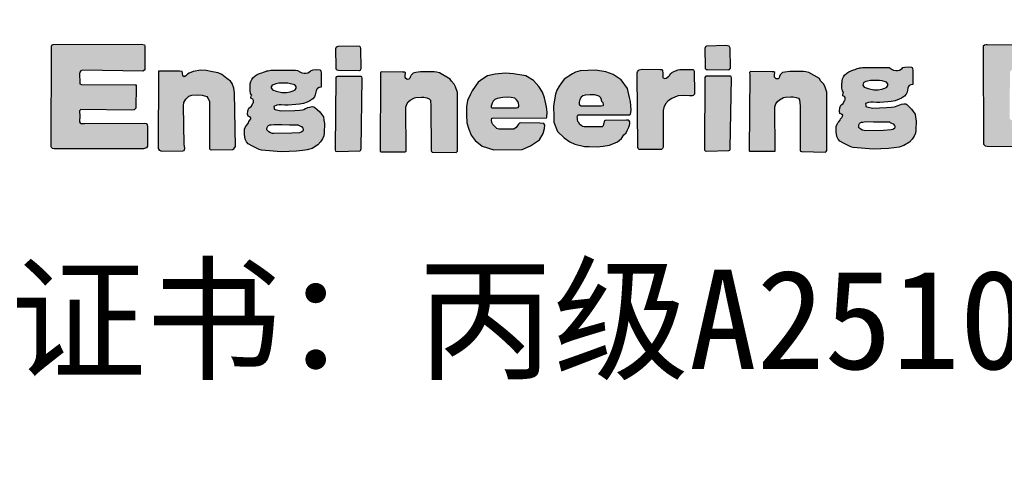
# Model space of a CAD drawing. Header units: millimetres. Extents: x -347 to 6927, y -2179 to 791.
# Tile 9 of 14: x 3506 to 3714, y -574 to -481. Entities that reach past the tile are written whole.
import ezdxf
from ezdxf.enums import TextEntityAlignment as Align

# ---------------------------------------------------------------- set-up
doc = ezdxf.new("R2010")
doc.units = ezdxf.units.MM
doc.header["$MEASUREMENT"] = 0
doc.layers.add('TK-PUBLIC', color=7, linetype='Continuous')
doc.layers.add('钢筋', color=12, linetype='Continuous', lineweight=30)
doc.styles.get("Standard").update_dxf_attribs({"font": 'simfang_0.ttf'})
doc.styles.add('新标识3', font='NSimSun.ttf')

msp = doc.modelspace()

# ---------------------------------------------------------------- hatches: boundary and pattern name
h = msp.add_hatch(color=256)
h.dxf.hatch_style = 1
h.paths.add_polyline_path([(3513.23, -486.61), (3531.92, -486.56), (3532.54, -486.69), (3532.61, -486.93), (3532.59, -491.93), (3532.34, -492.15), (3532.15, -492.2), (3519.48, -491.99), (3519.09, -492.17), (3518.88, -492.42), (3518.82, -492.79), (3518.88, -494.62), (3518.92, -494.93), (3519.22, -495.03), (3530.56, -495.09), (3530.76, -495.15), (3530.8, -495.38), (3530.72, -500.06), (3530.35, -500.41), (3529.87, -500.45), (3519.13, -500.3), (3518.84, -500.65), (3518.8, -500.8), (3518.88, -501.63), (3518.82, -502.95), (3518.93, -503.18), (3519.19, -503.29), (3519.88, -503.3), (3532.6, -503.21), (3532.85, -503.26), (3533.02, -503.38), (3533.12, -503.58), (3533.18, -503.89), (3533.19, -508.11), (3532.94, -508.4), (3532.32, -508.61), (3513.49, -508.62), (3513.15, -508.59), (3512.9, -508.38), (3512.87, -508.19), (3512.9, -487.39), (3512.9, -486.87), (3513.02, -486.73), (3513.07, -486.66)])
h = msp.add_hatch(color=256)
h.dxf.hatch_style = 1
h.paths.add_polyline_path([(3572.86, -487.54), (3572.92, -491.41), (3572.9, -491.61), (3572.94, -491.75), (3573.14, -491.97), (3573.45, -492.01), (3577.87, -492.07), (3578.09, -491.97), (3578.25, -491.67), (3578.19, -487.46), (3578.09, -487.18), (3577.97, -487.04), (3577.28, -486.92), (3573.3, -487.02), (3573.22, -487.06), (3573.1, -487.14), (3572.98, -487.2)])
h = msp.add_hatch(color=256)
h.dxf.hatch_style = 1
h.paths.add_polyline_path([(3650.78, -487.44), (3650.84, -491.32), (3650.82, -491.52), (3650.86, -491.66), (3651.05, -491.87), (3651.37, -491.91), (3655.78, -491.97), (3656, -491.87), (3656.16, -491.58), (3656.1, -487.36), (3656, -487.08), (3655.88, -486.95), (3655.19, -486.83), (3651.21, -486.93), (3651.13, -486.97), (3651.01, -487.04), (3650.89, -487.1)])
h = msp.add_hatch(color=256)
h.dxf.hatch_style = 1
h.paths.add_polyline_path([(3715.15, -492.45), (3715.11, -502.15), (3715.13, -502.31), (3715.38, -502.54), (3715.55, -502.63), (3715.99, -502.65), (3721.24, -502.61), (3721.87, -502.56), (3722.33, -502.25), (3722.94, -501.73), (3723.59, -500.74), (3724.13, -499.65), (3724.36, -498.71), (3724.45, -497.58), (3724.45, -496.22), (3724.36, -495.65), (3724.26, -495.07), (3724.13, -494.35), (3723.95, -493.89), (3723.74, -493.5), (3723.61, -493.29), (3723.32, -492.93), (3722.79, -492.47), (3722.42, -492.26), (3722.02, -492.14), (3721.37, -492.01), (3717.44, -491.99), (3716.4, -491.97), (3715.74, -492.03), (3715.63, -492.05), (3715.34, -492.11)], flags=16)
h.paths.add_polyline_path([(3709.52, -487.81), (3709.57, -507.39), (3709.6, -507.63), (3709.93, -508.03), (3710.37, -508.06), (3722.47, -508.13), (3722.9, -508.06), (3724.1, -507.76), (3725, -507.39), (3726.17, -506.86), (3727.61, -505.76), (3728.77, -504.39), (3729.51, -502.39), (3730.14, -500.52), (3730.41, -498.72), (3730.47, -496.86), (3730.34, -494.62), (3729.94, -492.52), (3729.47, -491.52), (3728.77, -490.22), (3728.14, -489.32), (3727.04, -488.45), (3726.15, -487.9), (3725.5, -487.47), (3724.96, -487.19), (3724.47, -486.99), (3723.78, -486.81), (3710.35, -486.7), (3710.17, -486.69), (3709.8, -486.71), (3709.51, -486.94)])
h = msp.add_hatch(color=256)
h.dxf.hatch_style = 1
h.paths.add_polyline_path([(3535.47, -492.69), (3535.4, -508.07), (3535.43, -508.6), (3535.61, -508.91), (3536.2, -509.13), (3540.64, -509.07), (3540.88, -508.97), (3541.01, -508.57), (3540.91, -507.67), (3540.79, -499.53), (3540.85, -498.83), (3541.25, -498.12), (3541.88, -497.5), (3542.54, -497.27), (3543.68, -497.22), (3544.67, -497.28), (3545.66, -497.59), (3545.88, -497.93), (3546.22, -498.58), (3546.22, -508.05), (3546.26, -508.64), (3546.36, -508.8), (3546.6, -508.85), (3551.15, -508.78), (3551.36, -508.66), (3551.71, -508.16), (3551.49, -496.78), (3551.37, -495.85), (3551.04, -494.81), (3550.68, -494.35), (3549.94, -493.78), (3548.82, -492.94), (3548.08, -492.6), (3546.87, -492.38), (3545.54, -492.1), (3544.39, -492.04), (3542.81, -492.29), (3541.97, -492.63), (3541.6, -492.85), (3541.26, -493.25), (3540.92, -493.44), (3540.64, -493.25), (3540.57, -492.63), (3540.48, -492.32), (3539.89, -492.26), (3538.68, -492.26), (3536.17, -492.23), (3535.48, -492.25)])
h = msp.add_hatch(color=256)
h.dxf.hatch_style = 1
h.paths.add_polyline_path([(3559.86, -503.47), (3561.51, -503.51), (3563.12, -503.54), (3563.68, -503.54), (3564.38, -503.54), (3564.9, -503.54), (3565.01, -503.63), (3565.29, -503.8), (3565.63, -503.93), (3565.92, -504.26), (3566.01, -504.43), (3566.01, -504.67), (3565.91, -504.92), (3565.6, -505.12), (3565.22, -505.23), (3563.64, -505.36), (3559.79, -505.39), (3559.53, -505.37), (3559.11, -505.26), (3558.79, -505.08), (3558.61, -504.92), (3558.35, -504.64), (3558.37, -504.48), (3558.43, -504.15), (3558.56, -503.86), (3558.7, -503.72), (3558.98, -503.59), (3559.25, -503.56)], flags=16)
h.paths.add_polyline_path([(3559.55, -496.16), (3560.34, -496.48), (3561.54, -496.73), (3562.5, -496.73), (3563.25, -496.61), (3563.92, -496.4), (3564.34, -496.16), (3564.55, -495.85), (3564.51, -495.47), (3564.26, -495.14), (3563.35, -494.88), (3562.78, -494.8), (3562.09, -494.8), (3560.87, -494.8), (3560.24, -494.94), (3559.88, -495.02), (3559.49, -495.22), (3559.29, -495.51), (3559.27, -495.75)], flags=16)
h.paths.add_polyline_path([(3559.17, -492.03), (3564.39, -492.01), (3564.82, -492.07), (3565.42, -492.44), (3565.75, -492.57), (3566.2, -492.69), (3566.57, -492.69), (3567, -492.61), (3567.55, -492.26), (3567.71, -492.07), (3568.14, -491.95), (3568.92, -491.91), (3569.52, -491.95), (3569.66, -492.03), (3569.76, -492.22), (3569.83, -492.67), (3569.83, -495.4), (3569.79, -495.64), (3569.38, -495.68), (3569.03, -495.87), (3568.88, -496.03), (3568.74, -496.38), (3568.58, -497.24), (3568.37, -497.65), (3568.04, -498.1), (3567.41, -498.51), (3566.89, -498.76), (3566.05, -499.07), (3565.25, -499.23), (3564.5, -499.27), (3562.86, -499.4), (3562.16, -499.4), (3561.4, -499.36), (3560.95, -499.36), (3560.46, -499.44), (3559.84, -499.68), (3559.9, -500.07), (3559.91, -500.25), (3560.07, -500.34), (3561.3, -500.6), (3564.22, -500.52), (3565.29, -500.44), (3565.84, -500.38), (3566.14, -500.3), (3566.49, -500.14), (3566.69, -500.07), (3567.02, -499.91), (3567.41, -499.81), (3567.9, -499.73), (3568.29, -499.75), (3568.51, -499.89), (3569, -500.34), (3569.53, -500.85), (3569.9, -501.32), (3570.31, -501.89), (3570.39, -502.56), (3570.49, -503.3), (3570.45, -505.27), (3570.35, -505.93), (3570.06, -506.54), (3569.65, -507.19), (3569.12, -507.83), (3567.89, -508.54), (3566.88, -508.87), (3565.85, -509), (3564.63, -509.13), (3563.06, -509.21), (3561.4, -509.27), (3557.2, -508.92), (3556.7, -508.8), (3556.01, -508.46), (3555.3, -508.06), (3554.38, -507.59), (3554.06, -507.19), (3553.76, -506.6), (3553.62, -505.62), (3553.63, -504.49), (3553.81, -503.99), (3553.95, -503.75), (3554.14, -503.61), (3554.47, -503.15), (3554.52, -502.89), (3554.79, -502.57), (3554.95, -502.3), (3554.99, -502.12), (3554.72, -501.91), (3554.42, -501.73), (3554.3, -501.3), (3554.36, -500.58), (3554.57, -500.03), (3554.8, -499.84), (3555.08, -499.61), (3555.39, -499.02), (3555.51, -498.84), (3555.54, -498.41), (3555.4, -498.15), (3555.04, -498.03), (3554.99, -497.82), (3555.07, -497.52), (3555.11, -497.38), (3555.16, -497.29), (3555.1, -497.2), (3554.92, -496.96), (3554.8, -496.38), (3554.8, -495.8), (3554.86, -494.89), (3554.99, -494.44), (3555.19, -493.98), (3555.42, -493.63), (3555.88, -493.22), (3556.32, -492.93), (3556.77, -492.72), (3557.31, -492.56), (3557.64, -492.44), (3558.08, -492.28), (3558.38, -492.19), (3558.62, -492.13), (3558.88, -492.1)])
h = msp.add_hatch(color=256)
h.dxf.hatch_style = 1
h.paths.add_polyline_path([(3582.32, -493.04), (3582.25, -509.19), (3582.28, -509.23), (3582.48, -509.25), (3587.57, -509.25), (3587.68, -509.22), (3587.73, -509.14), (3587.65, -499.85), (3587.86, -499.22), (3588.18, -498.74), (3588.62, -498.36), (3589.48, -497.88), (3589.8, -497.82), (3590.99, -497.74), (3591.49, -497.74), (3592.11, -497.86), (3592.6, -498.06), (3592.85, -498.39), (3592.97, -499.66), (3593.01, -508.98), (3593.07, -509.22), (3593.27, -509.33), (3598.33, -509.42), (3598.46, -509.3), (3598.59, -509.11), (3598.57, -496.74), (3598.17, -495.51), (3597.9, -495.01), (3597.29, -494.34), (3597.03, -493.9), (3594.79, -492.59), (3594.18, -492.47), (3593.67, -492.41), (3592.61, -492.4), (3591.72, -492.4), (3590.8, -492.41), (3589.77, -492.55), (3589.23, -492.64), (3588.77, -493.09), (3588.62, -493.47), (3588.53, -493.74), (3588.33, -493.94), (3587.94, -493.97), (3587.56, -493.62), (3587.57, -493.07), (3587.63, -492.71), (3587.64, -492.58), (3587.43, -492.47), (3587.06, -492.44), (3582.55, -492.39), (3582.43, -492.47), (3582.32, -492.62)])
h = msp.add_hatch(color=256)
h.dxf.hatch_style = 1
h.paths.add_polyline_path([(3624.25, -501.44), (3634.91, -501.48), (3635.09, -501.34), (3635.17, -501), (3635.23, -500.5), (3635.07, -498.61), (3634.91, -497.79), (3634.43, -495.92), (3633.12, -494.07), (3631.4, -492.91), (3629.87, -492.37), (3627.72, -492.05), (3624.45, -492.15), (3623.51, -492.47), (3622.85, -492.83), (3621.12, -493.91), (3620.06, -495.4), (3619.57, -496.26), (3619.27, -497.09), (3619.01, -498.71), (3618.87, -499.66), (3618.89, -501.88), (3618.93, -503.01), (3619.69, -504.98), (3621.12, -506.34), (3622.3, -507.16), (3623.31, -507.66), (3625.37, -508.13), (3626.4, -508.17), (3628.06, -508.23), (3629.31, -508.11), (3630.69, -507.86), (3631.82, -507.38), (3632.32, -507.14), (3633.22, -506.48), (3633.7, -505.72), (3634.15, -505.24), (3634.37, -504.77), (3634.71, -504.07), (3634.91, -503.61), (3634.97, -503.37), (3634.93, -502.91), (3634.79, -502.73), (3634.59, -502.57), (3634.23, -502.58), (3629.71, -502.67), (3629.58, -502.76), (3629.53, -502.91), (3629.47, -503.2), (3629.42, -503.4), (3629.38, -503.55), (3629.35, -503.71), (3629.32, -503.8), (3629.1, -503.98), (3628.82, -504.01), (3625.47, -503.96), (3625.29, -503.96), (3625.06, -503.9), (3624.89, -503.82), (3624.68, -503.72), (3624.4, -503.48), (3624.1, -503.03), (3624, -502.85), (3623.91, -502.48), (3623.87, -502.14), (3623.85, -501.85), (3623.88, -501.72), (3623.96, -501.52), (3624.01, -501.45)])
h.paths.add_polyline_path([(3624.66, -499.57), (3628.9, -499.58), (3629.34, -499.49), (3629.38, -499.39), (3629.39, -499.21), (3629.34, -498.89), (3629.12, -498.72), (3629.05, -498.63), (3628.98, -498.28), (3628.85, -497.9), (3628.53, -497.57), (3628.24, -497.45), (3627.46, -497.22), (3626.58, -497.2), (3625.55, -497.3), (3625.01, -497.46), (3624.66, -497.75), (3624.39, -498.23), (3624.3, -498.49), (3624.24, -498.79), (3624.25, -499.16), (3624.35, -499.32)], flags=16)
h = msp.add_hatch(color=256)
h.dxf.hatch_style = 1
h.paths.add_polyline_path([(3637.52, -491.84), (3641.35, -491.88), (3641.69, -491.9), (3641.75, -491.94), (3641.82, -492.05), (3641.85, -492.1), (3641.88, -492.64), (3641.89, -493.42), (3641.9, -493.56), (3641.96, -493.65), (3642.32, -493.75), (3642.61, -493.69), (3643.19, -493.27), (3643.39, -493.08), (3643.55, -492.76), (3643.76, -492.58), (3644.23, -492.32), (3644.58, -492.16), (3645.17, -491.95), (3645.48, -491.9), (3646.08, -491.9), (3648.28, -491.9), (3648.37, -491.97), (3648.46, -492.1), (3648.53, -492.2), (3648.62, -496.84), (3648.6, -497.1), (3648.33, -497.38), (3648.11, -497.46), (3647.56, -497.46), (3646.31, -497.38), (3645.15, -497.48), (3644.6, -497.69), (3643.79, -497.99), (3643.04, -498.52), (3642.5, -499.17), (3642.09, -499.92), (3642.01, -500.54), (3642.01, -508.31), (3641.85, -508.59), (3641.66, -508.78), (3636.94, -508.8), (3636.72, -508.59), (3636.62, -508.35), (3636.5, -492.76), (3636.5, -492.56), (3636.57, -492.35), (3636.69, -492.16), (3636.9, -491.93)])
h = msp.add_hatch(color=256)
h.dxf.hatch_style = 1
h.paths.add_polyline_path([(3660.24, -492.95), (3660.16, -509.09), (3660.2, -509.14), (3660.39, -509.15), (3665.48, -509.15), (3665.59, -509.12), (3665.65, -509.04), (3665.56, -499.76), (3665.78, -499.12), (3666.1, -498.64), (3666.54, -498.27), (3667.39, -497.79), (3667.71, -497.73), (3668.91, -497.65), (3669.4, -497.65), (3670.02, -497.77), (3670.52, -497.97), (3670.77, -498.29), (3670.89, -499.56), (3670.92, -508.89), (3670.99, -509.12), (3671.18, -509.24), (3676.24, -509.33), (3676.38, -509.2), (3676.5, -509.01), (3676.49, -496.64), (3676.09, -495.42), (3675.81, -494.92), (3675.2, -494.25), (3674.94, -493.81), (3672.71, -492.5), (3672.1, -492.38), (3671.58, -492.31), (3670.52, -492.3), (3669.64, -492.3), (3668.72, -492.31), (3667.68, -492.45), (3667.14, -492.55), (3666.68, -493), (3666.53, -493.37), (3666.44, -493.65), (3666.24, -493.85), (3665.86, -493.87), (3665.47, -493.52), (3665.48, -492.97), (3665.55, -492.61), (3665.56, -492.49), (3665.35, -492.37), (3664.97, -492.35), (3660.47, -492.3), (3660.34, -492.37), (3660.23, -492.52)])
h = msp.add_hatch(color=256)
h.dxf.hatch_style = 1
h.paths.add_polyline_path([(3684.73, -502.89), (3686.37, -502.93), (3687.99, -502.96), (3688.55, -502.96), (3689.25, -502.96), (3689.77, -502.96), (3689.88, -503.05), (3690.16, -503.22), (3690.5, -503.35), (3690.79, -503.68), (3690.88, -503.85), (3690.88, -504.09), (3690.78, -504.35), (3690.47, -504.54), (3690.09, -504.65), (3688.51, -504.78), (3684.66, -504.81), (3684.4, -504.79), (3683.98, -504.68), (3683.66, -504.51), (3683.47, -504.35), (3683.22, -504.06), (3683.24, -503.9), (3683.3, -503.57), (3683.42, -503.28), (3683.57, -503.14), (3683.84, -503.01), (3684.12, -502.98)], flags=16)
h.paths.add_polyline_path([(3684.42, -495.58), (3685.21, -495.9), (3686.41, -496.15), (3687.37, -496.15), (3688.12, -496.03), (3688.79, -495.82), (3689.2, -495.58), (3689.42, -495.27), (3689.38, -494.89), (3689.13, -494.56), (3688.22, -494.3), (3687.65, -494.22), (3686.96, -494.22), (3685.74, -494.22), (3685.11, -494.36), (3684.75, -494.45), (3684.36, -494.64), (3684.16, -494.93), (3684.14, -495.17)], flags=16)
h.paths.add_polyline_path([(3684.04, -491.45), (3689.26, -491.43), (3689.68, -491.49), (3690.29, -491.86), (3690.62, -491.99), (3691.07, -492.11), (3691.44, -492.11), (3691.87, -492.03), (3692.42, -491.68), (3692.57, -491.49), (3693, -491.37), (3693.79, -491.33), (3694.39, -491.37), (3694.53, -491.45), (3694.62, -491.64), (3694.7, -492.09), (3694.7, -494.82), (3694.66, -495.06), (3694.25, -495.1), (3693.9, -495.29), (3693.75, -495.45), (3693.61, -495.8), (3693.45, -496.66), (3693.24, -497.07), (3692.91, -497.52), (3692.28, -497.93), (3691.75, -498.18), (3690.91, -498.49), (3690.11, -498.65), (3689.37, -498.69), (3687.73, -498.82), (3687.03, -498.82), (3686.27, -498.79), (3685.82, -498.79), (3685.33, -498.86), (3684.71, -499.1), (3684.76, -499.49), (3684.78, -499.67), (3684.94, -499.76), (3686.17, -500.02), (3689.08, -499.94), (3690.16, -499.86), (3690.71, -499.8), (3691.01, -499.72), (3691.36, -499.56), (3691.56, -499.49), (3691.89, -499.33), (3692.28, -499.23), (3692.77, -499.15), (3693.16, -499.17), (3693.38, -499.31), (3693.87, -499.76), (3694.4, -500.27), (3694.77, -500.74), (3695.18, -501.31), (3695.26, -501.98), (3695.36, -502.73), (3695.32, -504.69), (3695.22, -505.35), (3694.93, -505.96), (3694.52, -506.61), (3693.99, -507.25), (3692.76, -507.96), (3691.75, -508.3), (3690.72, -508.42), (3689.5, -508.55), (3687.92, -508.63), (3686.27, -508.69), (3682.07, -508.34), (3681.57, -508.22), (3680.88, -507.88), (3680.17, -507.49), (3679.25, -507.01), (3678.93, -506.62), (3678.63, -506.02), (3678.49, -505.04), (3678.5, -503.92), (3678.68, -503.41), (3678.82, -503.17), (3679.01, -503.03), (3679.34, -502.57), (3679.39, -502.32), (3679.66, -502), (3679.82, -501.73), (3679.86, -501.54), (3679.58, -501.33), (3679.29, -501.15), (3679.17, -500.72), (3679.23, -500.01), (3679.44, -499.45), (3679.67, -499.26), (3679.95, -499.04), (3680.26, -498.44), (3680.38, -498.26), (3680.41, -497.83), (3680.27, -497.57), (3679.9, -497.45), (3679.86, -497.24), (3679.94, -496.95), (3679.98, -496.8), (3680.03, -496.71), (3679.97, -496.62), (3679.79, -496.38), (3679.67, -495.8), (3679.67, -495.22), (3679.73, -494.31), (3679.85, -493.86), (3680.06, -493.4), (3680.28, -493.05), (3680.75, -492.64), (3681.19, -492.35), (3681.64, -492.14), (3682.18, -491.98), (3682.51, -491.86), (3682.95, -491.7), (3683.25, -491.61), (3683.49, -491.55), (3683.75, -491.53)])
h = msp.add_hatch(color=256)
h.dxf.hatch_style = 1
h.paths.add_polyline_path([(3572.88, -493.66), (3572.79, -508.65), (3572.79, -508.88), (3572.85, -509.11), (3572.94, -509.17), (3573.2, -509.21), (3577.95, -509.07), (3578.14, -508.98), (3578.19, -508.85), (3578.22, -508.61), (3578.49, -493.7), (3578.38, -493.44), (3578.27, -493.39), (3578.07, -493.37), (3577.65, -493.37), (3573.48, -493.37), (3573.29, -493.36), (3573.1, -493.41), (3573.01, -493.46)])
h = msp.add_hatch(color=256)
h.dxf.hatch_style = 1
h.paths.add_polyline_path([(3605.99, -502.16), (3617.39, -502.09), (3617.45, -501.93), (3617.51, -500.91), (3617.35, -499.76), (3616.95, -497.86), (3616.55, -496.7), (3615.75, -495.46), (3614.61, -494.18), (3612.98, -493.25), (3610.39, -492.78), (3608.7, -492.65), (3606.53, -492.87), (3604.89, -493.25), (3603.91, -493.86), (3602.96, -494.59), (3601.67, -496.42), (3601.35, -497.06), (3600.69, -498.42), (3600.45, -499.76), (3600.47, -501.56), (3600.55, -503.12), (3600.95, -504.47), (3601.45, -505.75), (3602.28, -506.91), (3603.81, -508.11), (3606.28, -508.83), (3612.21, -508.8), (3614, -508.03), (3615.92, -506.75), (3616.68, -505.38), (3616.94, -504.36), (3617, -503.63), (3616.78, -503.31), (3615.95, -503.21), (3611.83, -503.18), (3611.67, -503.21), (3611.42, -503.43), (3610.97, -504.17), (3610.49, -504.49), (3608.13, -504.52), (3607.39, -504.52), (3606.88, -504.36), (3606.02, -503.47), (3605.8, -503.05), (3605.76, -502.57), (3605.83, -502.16)])
h.paths.add_polyline_path([(3605.88, -499.98), (3611.06, -499.99), (3611.37, -499.94), (3611.5, -499.71), (3611.52, -499.45), (3611.42, -498.97), (3611.31, -498.63), (3611.06, -498.29), (3610.7, -497.94), (3609.94, -497.81), (3609.14, -497.74), (3608.13, -497.78), (3606.95, -498.02), (3606.45, -498.22), (3606.1, -498.59), (3605.87, -498.97), (3605.67, -499.61), (3605.7, -499.84)], flags=16)
h = msp.add_hatch(color=256)
h.dxf.hatch_style = 1
h.paths.add_polyline_path([(3650.8, -493.56), (3650.71, -508.55), (3650.71, -508.79), (3650.77, -509.02), (3650.85, -509.07), (3651.12, -509.11), (3655.87, -508.97), (3656.05, -508.89), (3656.1, -508.75), (3656.14, -508.51), (3656.41, -493.61), (3656.3, -493.35), (3656.19, -493.3), (3655.99, -493.27), (3655.57, -493.27), (3651.4, -493.27), (3651.21, -493.26), (3651.01, -493.31), (3650.92, -493.36)])

# ---------------------------------------------------------------- linework, layer by layer
for points in [[(3513.23, -486.61), (3531.92, -486.56), (3532.54, -486.69), (3532.61, -486.93), (3532.59, -491.93), (3532.34, -492.15), (3532.15, -492.2), (3519.48, -491.99), (3519.09, -492.17), (3518.88, -492.42), (3518.82, -492.79), (3518.88, -494.62), (3518.92, -494.93), (3519.22, -495.03), (3530.56, -495.09), (3530.76, -495.15), (3530.8, -495.38), (3530.72, -500.06), (3530.35, -500.41), (3529.87, -500.45), (3519.13, -500.3), (3518.84, -500.65), (3518.8, -500.8), (3518.88, -501.63), (3518.82, -502.95), (3518.93, -503.18), (3519.19, -503.29), (3519.88, -503.3), (3532.6, -503.21), (3532.85, -503.26), (3533.02, -503.38), (3533.12, -503.58), (3533.18, -503.89), (3533.19, -508.11), (3532.94, -508.4), (3532.32, -508.61), (3513.49, -508.62), (3513.15, -508.59), (3512.9, -508.38), (3512.87, -508.19), (3512.9, -487.39), (3512.9, -486.87), (3513.02, -486.73), (3513.07, -486.66)], [(3572.86, -487.54), (3572.92, -491.41), (3572.9, -491.61), (3572.94, -491.75), (3573.14, -491.97), (3573.45, -492.01), (3577.87, -492.07), (3578.09, -491.97), (3578.25, -491.67), (3578.19, -487.46), (3578.09, -487.18), (3577.97, -487.04), (3577.28, -486.92), (3573.3, -487.02), (3573.22, -487.06), (3573.1, -487.14), (3572.98, -487.2)], [(3650.78, -487.44), (3650.84, -491.32), (3650.82, -491.52), (3650.86, -491.66), (3651.05, -491.87), (3651.37, -491.91), (3655.78, -491.97), (3656, -491.87), (3656.16, -491.58), (3656.1, -487.36), (3656, -487.08), (3655.88, -486.95), (3655.19, -486.83), (3651.21, -486.93), (3651.13, -486.97), (3651.01, -487.04), (3650.89, -487.1)], [(3535.47, -492.69), (3535.4, -508.07), (3535.43, -508.6), (3535.61, -508.91), (3536.2, -509.13), (3540.64, -509.07), (3540.88, -508.97), (3541.01, -508.57), (3540.91, -507.67), (3540.79, -499.53), (3540.85, -498.83), (3541.25, -498.12), (3541.88, -497.5), (3542.54, -497.27), (3543.68, -497.22), (3544.67, -497.28), (3545.66, -497.59), (3545.88, -497.93), (3546.22, -498.58), (3546.22, -508.05), (3546.26, -508.64), (3546.36, -508.8), (3546.6, -508.85), (3551.15, -508.78), (3551.36, -508.66), (3551.71, -508.16), (3551.49, -496.78), (3551.37, -495.85), (3551.04, -494.81), (3550.68, -494.35), (3549.94, -493.78), (3548.82, -492.94), (3548.08, -492.6), (3546.87, -492.38), (3545.54, -492.1), (3544.39, -492.04), (3542.81, -492.29), (3541.97, -492.63), (3541.6, -492.85), (3541.26, -493.25), (3540.92, -493.44), (3540.64, -493.25), (3540.57, -492.63), (3540.48, -492.32), (3539.89, -492.26), (3538.68, -492.26), (3536.17, -492.23), (3535.48, -492.25)], [(3559.17, -492.03), (3564.39, -492.01), (3564.82, -492.07), (3565.42, -492.44), (3565.75, -492.57), (3566.2, -492.69), (3566.57, -492.69), (3567, -492.61), (3567.55, -492.26), (3567.71, -492.07), (3568.14, -491.95), (3568.92, -491.91), (3569.52, -491.95), (3569.66, -492.03), (3569.76, -492.22), (3569.83, -492.67), (3569.83, -495.4), (3569.79, -495.64), (3569.38, -495.68), (3569.03, -495.87), (3568.88, -496.03), (3568.74, -496.38), (3568.58, -497.24), (3568.37, -497.65), (3568.04, -498.1), (3567.41, -498.51), (3566.89, -498.76), (3566.05, -499.07), (3565.25, -499.23), (3564.5, -499.27), (3562.86, -499.4), (3562.16, -499.4), (3561.4, -499.36), (3560.95, -499.36), (3560.46, -499.44), (3559.84, -499.68), (3559.9, -500.07), (3559.91, -500.25), (3560.07, -500.34), (3561.3, -500.6), (3564.22, -500.52), (3565.29, -500.44), (3565.84, -500.38), (3566.14, -500.3), (3566.49, -500.14), (3566.69, -500.07), (3567.02, -499.91), (3567.41, -499.81), (3567.9, -499.73), (3568.29, -499.75), (3568.51, -499.89), (3569, -500.34), (3569.53, -500.85), (3569.9, -501.32), (3570.31, -501.89), (3570.39, -502.56), (3570.49, -503.3), (3570.45, -505.27), (3570.35, -505.93), (3570.06, -506.54), (3569.65, -507.19), (3569.12, -507.83), (3567.89, -508.54), (3566.88, -508.87), (3565.85, -509), (3564.63, -509.13), (3563.06, -509.21), (3561.4, -509.27), (3557.2, -508.92), (3556.7, -508.8), (3556.01, -508.46), (3555.3, -508.06), (3554.38, -507.59), (3554.06, -507.19), (3553.76, -506.6), (3553.62, -505.62), (3553.63, -504.49), (3553.81, -503.99), (3553.95, -503.75), (3554.14, -503.61), (3554.47, -503.15), (3554.52, -502.89), (3554.79, -502.57), (3554.95, -502.3), (3554.99, -502.12), (3554.72, -501.91), (3554.42, -501.73), (3554.3, -501.3), (3554.36, -500.58), (3554.57, -500.03), (3554.8, -499.84), (3555.08, -499.61), (3555.39, -499.02), (3555.51, -498.84), (3555.54, -498.41), (3555.4, -498.15), (3555.04, -498.03), (3554.99, -497.82), (3555.07, -497.52), (3555.11, -497.38), (3555.16, -497.29), (3555.1, -497.2), (3554.92, -496.96), (3554.8, -496.38), (3554.8, -495.8), (3554.86, -494.89), (3554.99, -494.44), (3555.19, -493.98), (3555.42, -493.63), (3555.88, -493.22), (3556.32, -492.93), (3556.77, -492.72), (3557.31, -492.56), (3557.64, -492.44), (3558.08, -492.28), (3558.38, -492.19), (3558.62, -492.13), (3558.88, -492.1)], [(3582.32, -493.04), (3582.25, -509.19), (3582.28, -509.23), (3582.48, -509.25), (3587.57, -509.25), (3587.68, -509.22), (3587.73, -509.14), (3587.65, -499.85), (3587.86, -499.22), (3588.18, -498.74), (3588.62, -498.36), (3589.48, -497.88), (3589.8, -497.82), (3590.99, -497.74), (3591.49, -497.74), (3592.11, -497.86), (3592.6, -498.06), (3592.85, -498.39), (3592.97, -499.66), (3593.01, -508.98), (3593.07, -509.22), (3593.27, -509.33), (3598.33, -509.42), (3598.46, -509.3), (3598.59, -509.11), (3598.57, -496.74), (3598.17, -495.51), (3597.9, -495.01), (3597.29, -494.34), (3597.03, -493.9), (3594.79, -492.59), (3594.18, -492.47), (3593.67, -492.41), (3592.61, -492.4), (3591.72, -492.4), (3590.8, -492.41), (3589.77, -492.55), (3589.23, -492.64), (3588.77, -493.09), (3588.62, -493.47), (3588.53, -493.74), (3588.33, -493.94), (3587.94, -493.97), (3587.56, -493.62), (3587.57, -493.07), (3587.63, -492.71), (3587.64, -492.58), (3587.43, -492.47), (3587.06, -492.44), (3582.55, -492.39), (3582.43, -492.47), (3582.32, -492.62)], [(3624.25, -501.44), (3634.91, -501.48), (3635.09, -501.34), (3635.17, -501), (3635.23, -500.5), (3635.07, -498.61), (3634.91, -497.79), (3634.43, -495.92), (3633.12, -494.07), (3631.4, -492.91), (3629.87, -492.37), (3627.72, -492.05), (3624.45, -492.15), (3623.51, -492.47), (3622.85, -492.83), (3621.12, -493.91), (3620.06, -495.4), (3619.57, -496.26), (3619.27, -497.09), (3619.01, -498.71), (3618.87, -499.66), (3618.89, -501.88), (3618.93, -503.01), (3619.69, -504.98), (3621.12, -506.34), (3622.3, -507.16), (3623.31, -507.66), (3625.37, -508.13), (3626.4, -508.17), (3628.06, -508.23), (3629.31, -508.11), (3630.69, -507.86), (3631.82, -507.38), (3632.32, -507.14), (3633.22, -506.48), (3633.7, -505.72), (3634.15, -505.24), (3634.37, -504.77), (3634.71, -504.07), (3634.91, -503.61), (3634.97, -503.37), (3634.93, -502.91), (3634.79, -502.73), (3634.59, -502.57), (3634.23, -502.58), (3629.71, -502.67), (3629.58, -502.76), (3629.53, -502.91), (3629.47, -503.2), (3629.42, -503.4), (3629.38, -503.55), (3629.35, -503.71), (3629.32, -503.8), (3629.1, -503.98), (3628.82, -504.01), (3625.47, -503.96), (3625.29, -503.96), (3625.06, -503.9), (3624.89, -503.82), (3624.68, -503.72), (3624.4, -503.48), (3624.1, -503.03), (3624, -502.85), (3623.91, -502.48), (3623.87, -502.14), (3623.85, -501.85), (3623.88, -501.72), (3623.96, -501.52), (3624.01, -501.45)], [(3637.52, -491.84), (3641.35, -491.88), (3641.69, -491.9), (3641.75, -491.94), (3641.82, -492.05), (3641.85, -492.1), (3641.88, -492.64), (3641.89, -493.42), (3641.9, -493.56), (3641.96, -493.65), (3642.32, -493.75), (3642.61, -493.69), (3643.19, -493.27), (3643.39, -493.08), (3643.55, -492.76), (3643.76, -492.58), (3644.23, -492.32), (3644.58, -492.16), (3645.17, -491.95), (3645.48, -491.9), (3646.08, -491.9), (3648.28, -491.9), (3648.37, -491.97), (3648.46, -492.1), (3648.53, -492.2), (3648.62, -496.84), (3648.6, -497.1), (3648.33, -497.38), (3648.11, -497.46), (3647.56, -497.46), (3646.31, -497.38), (3645.15, -497.48), (3644.6, -497.69), (3643.79, -497.99), (3643.04, -498.52), (3642.5, -499.17), (3642.09, -499.92), (3642.01, -500.54), (3642.01, -508.31), (3641.85, -508.59), (3641.66, -508.78), (3636.94, -508.8), (3636.72, -508.59), (3636.62, -508.35), (3636.5, -492.76), (3636.5, -492.56), (3636.57, -492.35), (3636.69, -492.16), (3636.9, -491.93)], [(3660.24, -492.95), (3660.16, -509.09), (3660.2, -509.14), (3660.39, -509.15), (3665.48, -509.15), (3665.59, -509.12), (3665.65, -509.04), (3665.56, -499.76), (3665.78, -499.12), (3666.1, -498.64), (3666.54, -498.27), (3667.39, -497.79), (3667.71, -497.73), (3668.91, -497.65), (3669.4, -497.65), (3670.02, -497.77), (3670.52, -497.97), (3670.77, -498.29), (3670.89, -499.56), (3670.92, -508.89), (3670.99, -509.12), (3671.18, -509.24), (3676.24, -509.33), (3676.38, -509.2), (3676.5, -509.01), (3676.49, -496.64), (3676.09, -495.42), (3675.81, -494.92), (3675.2, -494.25), (3674.94, -493.81), (3672.71, -492.5), (3672.1, -492.38), (3671.58, -492.31), (3670.52, -492.3), (3669.64, -492.3), (3668.72, -492.31), (3667.68, -492.45), (3667.14, -492.55), (3666.68, -493), (3666.53, -493.37), (3666.44, -493.65), (3666.24, -493.85), (3665.86, -493.87), (3665.47, -493.52), (3665.48, -492.97), (3665.55, -492.61), (3665.56, -492.49), (3665.35, -492.37), (3664.97, -492.35), (3660.47, -492.3), (3660.34, -492.37), (3660.23, -492.52)], [(3684.04, -491.45), (3689.26, -491.43), (3689.68, -491.49), (3690.29, -491.86), (3690.62, -491.99), (3691.07, -492.11), (3691.44, -492.11), (3691.87, -492.03), (3692.42, -491.68), (3692.57, -491.49), (3693, -491.37), (3693.79, -491.33), (3694.39, -491.37), (3694.53, -491.45), (3694.62, -491.64), (3694.7, -492.09), (3694.7, -494.82), (3694.66, -495.06), (3694.25, -495.1), (3693.9, -495.29), (3693.75, -495.45), (3693.61, -495.8), (3693.45, -496.66), (3693.24, -497.07), (3692.91, -497.52), (3692.28, -497.93), (3691.75, -498.18), (3690.91, -498.49), (3690.11, -498.65), (3689.37, -498.69), (3687.73, -498.82), (3687.03, -498.82), (3686.27, -498.79), (3685.82, -498.79), (3685.33, -498.86), (3684.71, -499.1), (3684.76, -499.49), (3684.78, -499.67), (3684.94, -499.76), (3686.17, -500.02), (3689.08, -499.94), (3690.16, -499.86), (3690.71, -499.8), (3691.01, -499.72), (3691.36, -499.56), (3691.56, -499.49), (3691.89, -499.33), (3692.28, -499.23), (3692.77, -499.15), (3693.16, -499.17), (3693.38, -499.31), (3693.87, -499.76), (3694.4, -500.27), (3694.77, -500.74), (3695.18, -501.31), (3695.26, -501.98), (3695.36, -502.73), (3695.32, -504.69), (3695.22, -505.35), (3694.93, -505.96), (3694.52, -506.61), (3693.99, -507.25), (3692.76, -507.96), (3691.75, -508.3), (3690.72, -508.42), (3689.5, -508.55), (3687.92, -508.63), (3686.27, -508.69), (3682.07, -508.34), (3681.57, -508.22), (3680.88, -507.88), (3680.17, -507.49), (3679.25, -507.01), (3678.93, -506.62), (3678.63, -506.02), (3678.49, -505.04), (3678.5, -503.92), (3678.68, -503.41), (3678.82, -503.17), (3679.01, -503.03), (3679.34, -502.57), (3679.39, -502.32), (3679.66, -502), (3679.82, -501.73), (3679.86, -501.54), (3679.58, -501.33), (3679.29, -501.15), (3679.17, -500.72), (3679.23, -500.01), (3679.44, -499.45), (3679.67, -499.26), (3679.95, -499.04), (3680.26, -498.44), (3680.38, -498.26), (3680.41, -497.83), (3680.27, -497.57), (3679.9, -497.45), (3679.86, -497.24), (3679.94, -496.95), (3679.98, -496.8), (3680.03, -496.71), (3679.97, -496.62), (3679.79, -496.38), (3679.67, -495.8), (3679.67, -495.22), (3679.73, -494.31), (3679.85, -493.86), (3680.06, -493.4), (3680.28, -493.05), (3680.75, -492.64), (3681.19, -492.35), (3681.64, -492.14), (3682.18, -491.98), (3682.51, -491.86), (3682.95, -491.7), (3683.25, -491.61), (3683.49, -491.55), (3683.75, -491.53)], [(3572.88, -493.66), (3572.79, -508.65), (3572.79, -508.88), (3572.85, -509.11), (3572.94, -509.17), (3573.2, -509.21), (3577.95, -509.07), (3578.14, -508.98), (3578.19, -508.85), (3578.22, -508.61), (3578.49, -493.7), (3578.38, -493.44), (3578.27, -493.39), (3578.07, -493.37), (3577.65, -493.37), (3573.48, -493.37), (3573.29, -493.36), (3573.1, -493.41), (3573.01, -493.46)], [(3605.99, -502.16), (3617.39, -502.09), (3617.45, -501.93), (3617.51, -500.91), (3617.35, -499.76), (3616.95, -497.86), (3616.55, -496.7), (3615.75, -495.46), (3614.61, -494.18), (3612.98, -493.25), (3610.39, -492.78), (3608.7, -492.65), (3606.53, -492.87), (3604.89, -493.25), (3603.91, -493.86), (3602.96, -494.59), (3601.67, -496.42), (3601.35, -497.06), (3600.69, -498.42), (3600.45, -499.76), (3600.47, -501.56), (3600.55, -503.12), (3600.95, -504.47), (3601.45, -505.75), (3602.28, -506.91), (3603.81, -508.11), (3606.28, -508.83), (3612.21, -508.8), (3614, -508.03), (3615.92, -506.75), (3616.68, -505.38), (3616.94, -504.36), (3617, -503.63), (3616.78, -503.31), (3615.95, -503.21), (3611.83, -503.18), (3611.67, -503.21), (3611.42, -503.43), (3610.97, -504.17), (3610.49, -504.49), (3608.13, -504.52), (3607.39, -504.52), (3606.88, -504.36), (3606.02, -503.47), (3605.8, -503.05), (3605.76, -502.57), (3605.83, -502.16)], [(3650.8, -493.56), (3650.71, -508.55), (3650.71, -508.79), (3650.77, -509.02), (3650.85, -509.07), (3651.12, -509.11), (3655.87, -508.97), (3656.05, -508.89), (3656.1, -508.75), (3656.14, -508.51), (3656.41, -493.61), (3656.3, -493.35), (3656.19, -493.3), (3655.99, -493.27), (3655.57, -493.27), (3651.4, -493.27), (3651.21, -493.26), (3651.01, -493.31), (3650.92, -493.36)], [(3684.42, -495.58), (3685.21, -495.9), (3686.41, -496.15), (3687.37, -496.15), (3688.12, -496.03), (3688.79, -495.82), (3689.2, -495.58), (3689.42, -495.27), (3689.38, -494.89), (3689.13, -494.56), (3688.22, -494.3), (3687.65, -494.22), (3686.96, -494.22), (3685.74, -494.22), (3685.11, -494.36), (3684.75, -494.45), (3684.36, -494.64), (3684.16, -494.93), (3684.14, -495.17)], [(3559.55, -496.16), (3560.34, -496.48), (3561.54, -496.73), (3562.5, -496.73), (3563.25, -496.61), (3563.92, -496.4), (3564.34, -496.16), (3564.55, -495.85), (3564.51, -495.47), (3564.26, -495.14), (3563.35, -494.88), (3562.78, -494.8), (3562.09, -494.8), (3560.87, -494.8), (3560.24, -494.94), (3559.88, -495.02), (3559.49, -495.22), (3559.29, -495.51), (3559.27, -495.75)], [(3605.88, -499.98), (3611.06, -499.99), (3611.37, -499.94), (3611.5, -499.71), (3611.52, -499.45), (3611.42, -498.97), (3611.31, -498.63), (3611.06, -498.29), (3610.7, -497.94), (3609.94, -497.81), (3609.14, -497.74), (3608.13, -497.78), (3606.95, -498.02), (3606.45, -498.22), (3606.1, -498.59), (3605.87, -498.97), (3605.67, -499.61), (3605.7, -499.84)], [(3624.66, -499.57), (3628.9, -499.58), (3629.34, -499.49), (3629.38, -499.39), (3629.39, -499.21), (3629.34, -498.89), (3629.12, -498.72), (3629.05, -498.63), (3628.98, -498.28), (3628.85, -497.9), (3628.53, -497.57), (3628.24, -497.45), (3627.46, -497.22), (3626.58, -497.2), (3625.55, -497.3), (3625.01, -497.46), (3624.66, -497.75), (3624.39, -498.23), (3624.3, -498.49), (3624.24, -498.79), (3624.25, -499.16), (3624.35, -499.32)], [(3559.86, -503.47), (3561.51, -503.51), (3563.12, -503.54), (3563.68, -503.54), (3564.38, -503.54), (3564.9, -503.54), (3565.01, -503.63), (3565.29, -503.8), (3565.63, -503.93), (3565.92, -504.26), (3566.01, -504.43), (3566.01, -504.67), (3565.91, -504.92), (3565.6, -505.12), (3565.22, -505.23), (3563.64, -505.36), (3559.79, -505.39), (3559.53, -505.37), (3559.11, -505.26), (3558.79, -505.08), (3558.61, -504.92), (3558.35, -504.64), (3558.37, -504.48), (3558.43, -504.15), (3558.56, -503.86), (3558.7, -503.72), (3558.98, -503.59), (3559.25, -503.56)], [(3684.73, -502.89), (3686.37, -502.93), (3687.99, -502.96), (3688.55, -502.96), (3689.25, -502.96), (3689.77, -502.96), (3689.88, -503.05), (3690.16, -503.22), (3690.5, -503.35), (3690.79, -503.68), (3690.88, -503.85), (3690.88, -504.09), (3690.78, -504.35), (3690.47, -504.54), (3690.09, -504.65), (3688.51, -504.78), (3684.66, -504.81), (3684.4, -504.79), (3683.98, -504.68), (3683.66, -504.51), (3683.47, -504.35), (3683.22, -504.06), (3683.24, -503.9), (3683.3, -503.57), (3683.42, -503.28), (3683.57, -503.14), (3683.84, -503.01), (3684.12, -502.98)]]:
    msp.add_lwpolyline(points, close=True)
msp.add_lwpolyline([(3723.78, -486.81), (3710.35, -486.7), (3710.17, -486.69), (3709.8, -486.71), (3709.51, -486.94), (3709.52, -487.81), (3709.57, -507.39), (3709.6, -507.63), (3709.93, -508.03), (3710.37, -508.06), (3722.47, -508.13)])

# ---------------------------------------------------------------- texts
at = {"layer": 'TK-PUBLIC', "style": '新标识3'}
msp.add_text('工程设计证书：丙级A251024117', height=21, dxfattribs=at).set_placement((3389.63, -544.68), align=Align.MIDDLE_LEFT)
at = {"layer": '钢筋', "color": 3, "lineweight": 9, "insert": (2589.26, -484.97), "char_height": 25, "width": 676.442, "attachment_point": 1}
msp.add_mtext('说明：\\P     1、图中尺寸高程以米计，钢筋规格以毫米计，其余单位均以厘米计；\\P     2、材料强度等级混凝土采用C30，钢筋采用HRB400钢筋；\\P     3、钢筋保护层厚度：5cm。\\P     4、地连墙一般按6m长为一槽幅施工，施工时按1、2、3三种型号施工，钢筋笼尺寸见钢筋笼平面图，主筋间距等不变。施工局部槽幅可调整，最小槽幅长度不小于2.8m\\P     5、钢筋制作施工严格按规范要求，钢筋锚固长度满足规范要求，纵向受力钢筋与加劲筋之间及箍筋与起吊钢筋之间采用焊接.纵向受力筋与箍筋间一半焊接、一半绑扎搭接。焊接搭接双面焊不下于5d，单面焊不小于10d。钢筋笼刚度不能满足起吊要求时须沿桁架加一道直径20的圆钢剪力撑。\\P     6、钢筋笼起吊点、悬挂筋、起吊筋、钢筋笼固定环根据钢筋笼重量、起吊机具及起吊方法，合理布置，可根据施工情况调整。\\P     7、公、母头位置处垂直钢筋为3 16。', dxfattribs=at)

doc.saveas('drawing.dxf')
